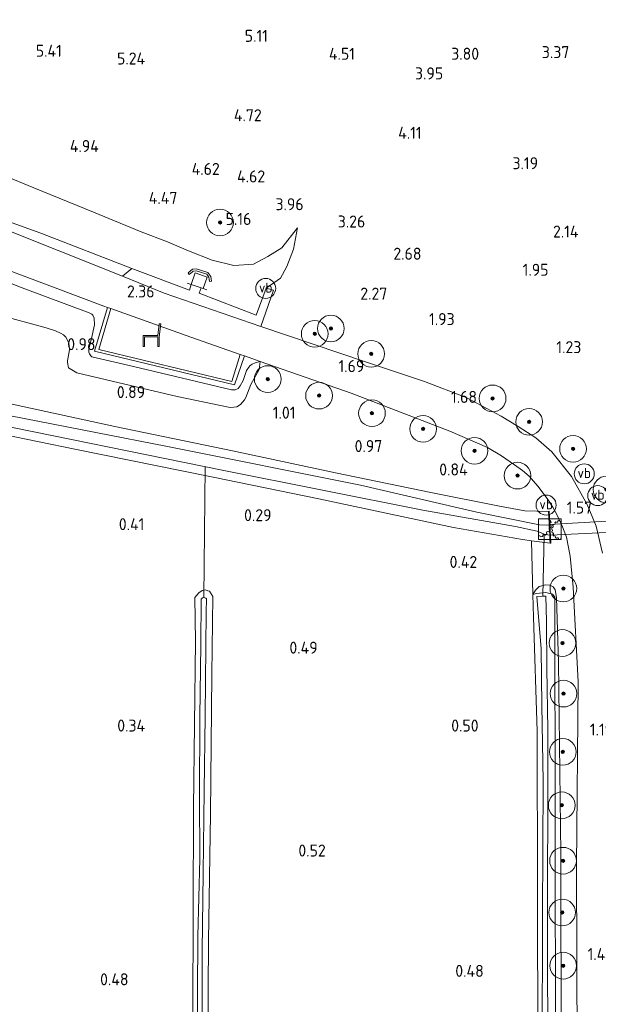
# Model space of a CAD drawing. Extents: x 126429 to 133038, y 413091 to 414846.
# Tile 21 of 256: x 127054 to 127140, y 413884 to 414032. Entities that reach past the tile are written whole.
import ezdxf
from ezdxf.enums import TextEntityAlignment as Align

# ---------------------------------------------------------------- set-up
doc = ezdxf.new("R2010")
doc.units = 0
for name, color, linetype, lineweight in [('B-ME-GR-BOOM-S', 90, 'Continuous', 25), ('B-ME-GR-GRAS-GV', 60, 'Continuous', 13), ('B-ME-GW-TALUD_KRUIN-G', 90, 'Continuous', 18), ('B-ME-GW-TALUD_TEEN-G', 90, 'Continuous', 18), ('B-ME-IE-MEUBILAIR_WATERWEGMEUBILAIR-S', 150, 'Continuous', 25), ('B-ME-IE-MEUBILAIR_WEGMEUBILAIR-S', 7, 'Continuous', 25), ('B-ME-IE-TERREINAFSCHEIDING_KUNSTMATIG_HEKWERK-G', 20, 'IE-TERREINAFSCHEIDING-KUNSTMATIG', 18), ('B-ME-IE-TERREINAFSCHEIDING_KUNSTMATIG_MUUR-GV', 90, 'Continuous', 18), ('B-ME-KW-KUNSTWERK_DUIKER-G', 170, 'Continuous', 18), ('B-ME-KW-KUNSTWERK_DUIKER-GV', 170, 'Continuous', 18), ('B-ME-OG-HOOGTEPUNT-S', 7, 'Continuous', 25), ('B-ME-OG-WATER_SLOOT-G', 120, 'Continuous', 18), ('B-ME-OG-WATER_SLOOT-GV', 120, 'Continuous', 18), ('B-ME-VH-VERHARDING_ASFALT-GV', 252, 'Continuous', 18), ('B-ME-VH-VERHARDING_BETON-GV', 252, 'Continuous', 18), ('B-ME-VH-VERHARDING_STRAATBAKSTEEN-GV', 252, 'Continuous', 18), ('B-ME-VW-VERKEERSTEKEN_DRAAGCONSTRUCTIE-S', 7, 'Continuous', 25)]:
    doc.layers.add(name, color=color, linetype=linetype, lineweight=lineweight)
doc.styles.add('NLCS-ISO', font='NLCS-ISO.ttf')
doc.styles.add('NLCS-ISO-ANNOTATIVE-T18', font='NLCS-ISO.ttf', dxfattribs={"height": 1.8})
doc.linetypes.add('IE-TERREINAFSCHEIDING-KUNSTMATIG', pattern='A,4,[82,NLCS.SHX,S=0.75,R=90,X=0,Y=0],4,-2', length=10)

# ---------------------------------------------------------------- blocks, each defined once
blk = doc.blocks.new('SIE-WATER_BEWEGINGSWERKTUIG-SO')
at = {"color": 0, "linetype": 'ByBlock', "lineweight": 18}
blk.add_lwpolyline([(1.7, 1.55), (-1.7, 1.55), (-1.7, -1.55), (1.7, -1.55)], close=True, dxfattribs=at)
for centre, radius, start, end in [((0.04, 1.5), 0.211, 166.7542, 291.0116), ((0.09, 0.08), 0.211, 73.5119, 247.1424), ((0.2, 0.8), 0.211, 95.4465, 269.077), ((-1.7, 0.72), 1.9, 8.6312, 17.8268), ((-1.7, 0.72), 1.9, 346.6966, 355.8923), ((1.7, -0.1), 1.44, 166.6966, 175.8923), ((0.26, -0.15), 0.16, 275.4465, 89.077), ((0.34, 0.39), 0.16, 253.5119, 67.1424), ((1.7, -0.1), 1.44, 144.7621, 153.9577), ((0.62, 0.86), 0.16, 231.5773, 45.2079), ((1.7, -0.1), 1.44, 122.8275, 132.0231), ((1.06, 1.19), 0.16, 209.6428, 23.2733), ((1.7, -0.1), 1.44, 100.8929, 110.0886), ((1.59, 1.34), 0.16, 187.7082, 315.2192), ((-1.55, -1.17), 0.211, 7.7082, 135.2192), ((-1.7, 0.72), 1.9, 280.8929, 290.0886), ((-0.85, -0.98), 0.211, 29.6428, 203.2733), ((-1.7, 0.72), 1.9, 302.8275, 312.0231), ((-0.28, -0.54), 0.211, 51.5773, 225.2079), ((-1.7, 0.72), 1.9, 324.7621, 333.9577), ((1.7, -0.1), 1.44, 188.6312, 197.8268), ((0.39, -0.69), 0.16, 297.381, 111.0116), ((1.7, -0.1), 1.44, 210.5658, 219.7614), ((0.7, -1.13), 0.16, 319.3156, 132.9461), ((1.7, -0.1), 1.44, 232.5003, 241.696), ((1.16, -1.43), 0.16, 341.2502, 154.8807), ((1.7, -1.54), 0.16, 90, 176.8153), ((1.7, -0.1), 1.44, 254.4349, 263.6305)]:
    blk.add_arc(centre, radius, start, end, dxfattribs=at)
blk = doc.blocks.new('SAL-HOOGTELABEL-SO')
at = {"color": 0, "linetype": 'ByBlock', "lineweight": -2, "style": 'NLCS-ISO-ANNOTATIVE-T18'}
blk.add_attdef('HOOGTE', text='', height=1.8, dxfattribs=at).set_placement((2.79, 0), align=Align.RIGHT)
blk = doc.blocks.new('SIE-WEG_ZITBANK-SO')
at = {"color": 0, "linetype": 'ByBlock', "lineweight": 18}
blk.add_lwpolyline([(-0.91, -1.63), (-0.91, -0.2), (1.09, -0.2), (1.09, -1.63), (1.29, -1.63), (1.29, -0.21), (1.54, 1.78), (1.33, 1.78), (1.11, 0), (-1.11, 0), (-1.11, -1.63)], close=True, dxfattribs=at)
blk = doc.blocks.new('SGR-BOOM_01-SO')
at = {"linetype": 'ByBlock', "lineweight": 18}
h = blk.add_hatch(color=0, dxfattribs=at)
h.dxf.hatch_style = 1
edge = h.paths.add_edge_path()
edge.add_arc((0, 0), 0.25, 0, 360)
at = {"color": 0, "linetype": 'ByBlock', "lineweight": 18}
for radius in [2, 0.25]:
    blk.add_circle((0, 0), radius, dxfattribs=at)
blk = doc.blocks.new('SIE-WEG_PAAL_VERKEERSBORD-SO')
at = {"color": 0, "linetype": 'ByBlock', "lineweight": 18}
blk.add_circle((0, 0), 1.5, dxfattribs=at)
at = {"color": 0, "linetype": 'ByBlock', "lineweight": 18, "style": 'NLCS-ISO'}
blk.add_text('vb', height=1.5, dxfattribs=at).set_placement((0, 0.13), align=Align.MIDDLE_CENTER)

msp = doc.modelspace()

# ---------------------------------------------------------------- linework, layer by layer
at = {"layer": 'B-ME-GR-GRAS-GV'}
for points in [[(127070.423, 413994.456, 2.271), (127068.995, 413993.264, 2.255), (127040.28, 414004.71, 2.871), (127024.9705, 414011.3733, 3.1475), (127019.9202, 414014.0287, 3.2705), (127011.7882, 414018.1889, 3.233), (127010.0948, 414019.1237, 3.2238), (127011.4066, 414021.6935, 3.27), (127012.3982, 414023.5544, 3.178), (127016.2538, 414017.8373, 3.3425), (127018.246, 414016.2169, 3.3135), (127021.4273, 414014.0755, 3.2845), (127026.7632, 414011.5338, 3.2555), (127034.1812, 414008.4145, 3.183), (127043.9627, 414004.3188, 2.922), (127056.741, 413999.7298, 2.893)], [(127078.831, 413993.781, 2.463), (127079.023, 413993.551, 2.26), (127079.484, 413993.934, 2.26), (127079.612, 413994.042, 2.26), (127080.035, 413994.09, 2.26), (127081.628, 413993.584, 2.26), (127081.959, 413993.12, 2.26), (127082.012, 413992.819, 2.14), (127082.07, 413992.494, 2.26), (127082.365, 413992.546, 2.365), (127082.243, 413993.239, 3.198), (127081.814, 413993.84, 3.198), (127080.065, 413994.396, 3.198), (127079.489, 413994.329, 3.198)], [(127133.892, 413946.239, 1.04), (127134.066, 413945.115, 1.068), (127134.406, 413935.373, 1.07), (127134.748, 413906.708, 1.072), (127134.792, 413877.153, 1.04), (127133.911, 413877.015, 0.495), (127133.875, 413911.094, 0.544), (127133.838, 413945.173, 0.592), (127133.469, 413945.613, 0.592), (127132.488, 413945.855, 0.592), (127131.063, 413945.732, 0.592), (127130.549, 413945.546, 0.594), (127130.941, 413946.192, 0.684), (127131.49, 413946.752, 0.746), (127132.411, 413947.017, 0.856), (127133.064, 413946.955, 0.904), (127133.561, 413946.719, 1.004)]]:
    msp.add_polyline3d(points, close=True, dxfattribs=at)
for points in [[(127047.3021, 414009.9481, 4.942), (127055.701, 414006.5121, 4.7235), (127064.671, 414002.8566, 4.3785), (127071.803, 413999.9378, 4.3785), (127075.751, 413998.4504, 4.3535), (127078.8899, 413997.0631, 4.341), (127082.4583, 413995.6965, 4.2785), (127085.7156, 413994.8592, 4.041), (127088.6549, 413995.0624, 3.941), (127090.7805, 413996.2401, 3.891), (127092.9191, 413997.5515, 3.7785), (127095.2648, 414000.5108, 3.3785), (127094.6561, 413997.3382, 3.3035), (127093.6544, 413994.7234, 2.866), (127092.722, 413992.9987, 2.291), (127090.528, 413991.465, 2.223), (127089.035, 413987.431, 1.923), (127080.523, 413990.718, 2.046), (127080.7888, 413991.5244, 2.0929), (127081.1187, 413991.4127, 2.185), (127081.7067, 413993.1496, 2.185), (127079.8919, 413993.7639, 2.185), (127079.3039, 413992.027, 2.185), (127079.036, 413991.206, 2.046), (127070.423, 413994.456, 2.271), (127056.741, 413999.7298, 2.893), (127043.9627, 414004.3188, 2.922)], [(127140.979, 413951.746, 1.604), (127140.039, 413955.808, 1.709), (127138.691, 413959.07, 1.664), (127136.315, 413963.274, 1.649), (127133.396, 413966.946, 1.687), (127130.961, 413969.042, 1.739), (127128.342, 413970.731, 1.727), (127125.785, 413972.319, 1.691), (127120.528, 413975.113, 1.498), (127114.268, 413977.499, 1.498), (127105.589, 413980.4, 1.723), (127089.727, 413985.714, 1.793), (127091.655, 413991.17, 2.223), (127090.528, 413991.465, 2.223), (127092.722, 413992.9987, 2.291), (127093.6544, 413994.7234, 2.866), (127094.6561, 413997.3382, 3.3035), (127095.2648, 414000.5108, 3.3785), (127092.9191, 413997.5515, 3.7785), (127090.7805, 413996.2401, 3.891), (127088.6549, 413995.0624, 3.941), (127085.7156, 413994.8592, 4.041), (127082.4583, 413995.6965, 4.2785), (127078.8899, 413997.0631, 4.341), (127075.751, 413998.4504, 4.3535), (127071.803, 413999.9378, 4.3785), (127064.671, 414002.8566, 4.3785), (127055.701, 414006.5121, 4.7235), (127047.3021, 414009.9481, 4.942)], [(127037.3742, 413998.0797, 3.006), (127053.9589, 413991.5376, 2.6495), (127064.0017, 413987.7683, 2.432), (127064.4194, 413987.5764, 2.376), (127064.5796, 413987.4205, 2.376), (127064.7631, 413987.008, 2.344), (127064.8164, 413986.0009, 2.248), (127064.3494, 413983.9381, 2.128), (127063.9753, 413982.3915, 2.024), (127063.939, 413982.1539, 2.024), (127063.9653, 413981.9088, 2.024), (127064.0774, 413981.6273, 2.024), (127064.2433, 413981.347, 2.024), (127064.4027, 413981.1933, 2.024), (127070.6383, 413979.7241, 2), (127085.3692, 413976.2302, 1.88), (127085.8829, 413976.2372, 1.88), (127086.341, 413976.4644, 1.88), (127086.6523, 413976.8244, 1.88), (127087.0938, 413977.6177, 1.888), (127087.5938, 413979.1312, 1.888), (127087.9625, 413979.6303, 1.888), (127088.1198, 413979.8301, 1.888), (127088.3008, 413979.974, 1.896), (127088.4382, 413980.0747, 1.896), (127088.9019, 413980.2668, 1.896), (127089.6382, 413980.4982, 1.8923), (127089.5082, 413979.3082, 1.5935), (127088.2498, 413977.0344, 1.405), (127087.5199, 413975.1175, 1.3325), (127087.2764, 413974.7216, 1.318), (127086.7225, 413974.0514, 1.3035), (127086.1706, 413973.7089, 1.289), (127085.706, 413973.6309, 1.2745), (127085.1693, 413973.5878, 1.2745), (127077.1951, 413975.2338, 1.1585), (127062.183, 413978.7926, 1.1005), (127060.9174, 413979.5324, 1.1005), (127060.7403, 413980.3277, 1.202), (127060.7727, 413980.5789, 1.2165), (127061.0355, 413982.2609, 1.26), (127060.9497, 413983.2985, 1.2745), (127060.5316, 413984.1449, 1.4775), (127060.1643, 413984.4715, 1.4775), (127059.7307, 413984.7238, 1.4775), (127058.9447, 413985.0964, 1.4775), (127057.5503, 413985.5408, 1.4775), (127050.1442, 413987.5527, 1.6515)], [(127050.828, 413994.559, 2.588), (127066.21, 413988.79, 2.286), (127066.7533, 413988.5958, 2.278), (127064.7905, 413982.0282, 2.1885), (127085.813, 413977.0011, 1.9415), (127087.28, 413981.3222, 1.938), (127089.6382, 413980.4982, 1.8923), (127088.9019, 413980.2668, 1.896), (127088.4382, 413980.0747, 1.896), (127088.3008, 413979.974, 1.896), (127088.1198, 413979.8301, 1.888), (127087.9625, 413979.6303, 1.888), (127087.5938, 413979.1312, 1.888), (127087.0938, 413977.6177, 1.888), (127086.6523, 413976.8244, 1.88), (127086.341, 413976.4644, 1.88), (127085.8829, 413976.2372, 1.88), (127085.3692, 413976.2302, 1.88), (127070.6383, 413979.7241, 2), (127064.4027, 413981.1933, 2.024), (127064.2433, 413981.347, 2.024), (127064.0774, 413981.6273, 2.024), (127063.9653, 413981.9088, 2.024), (127063.939, 413982.1539, 2.024), (127063.9753, 413982.3915, 2.024), (127064.3494, 413983.9381, 2.128), (127064.8164, 413986.0009, 2.248), (127064.7631, 413987.008, 2.344), (127064.5796, 413987.4205, 2.376), (127064.4194, 413987.5764, 2.376), (127064.0017, 413987.7683, 2.432), (127053.9589, 413991.5376, 2.6495), (127037.3742, 413998.0797, 3.006)], [(127050.1442, 413987.5527, 1.6515), (127057.5503, 413985.5408, 1.4775), (127058.9447, 413985.0964, 1.4775), (127059.7307, 413984.7238, 1.4775), (127060.1643, 413984.4715, 1.4775), (127060.5316, 413984.1449, 1.4775), (127060.9497, 413983.2985, 1.2745), (127061.0355, 413982.2609, 1.26), (127060.7727, 413980.5789, 1.2165), (127060.7403, 413980.3277, 1.202), (127060.9174, 413979.5324, 1.1005), (127062.183, 413978.7926, 1.1005), (127077.1951, 413975.2338, 1.1585), (127085.1693, 413973.5878, 1.2745), (127085.706, 413973.6309, 1.2745), (127086.1706, 413973.7089, 1.289), (127086.7225, 413974.0514, 1.3035), (127087.2764, 413974.7216, 1.318), (127087.5199, 413975.1175, 1.3325), (127088.2498, 413977.0344, 1.405), (127089.5082, 413979.3082, 1.5935), (127089.6382, 413980.4982, 1.8923), (127103.293, 413975.727, 1.628), (127118.092, 413970.041, 1.374), (127123.725, 413967.593, 1.38), (127125.819, 413966.332, 1.382), (127127.767, 413965.014, 1.38), (127128.98, 413964.144, 1.38), (127129.982, 413963.294, 1.38), (127131.3, 413961.801, 1.38), (127132.679, 413959.948, 1.402), (127133.52, 413958.643, 1.404), (127134.221, 413957.35, 1.398), (127134.96, 413955.724, 1.4), (127135.564, 413954.158, 1.374), (127136.153, 413951.323, 1.404), (127136.59, 413946.666, 1.382), (127137.345, 413932.469, 1.254), (127137.106, 413904.805, 1.252), (127137.161, 413877.087, 1.406)], [(127050.5578, 413974.4731, 0.768), (127067.8445, 413970.7381, 0.592), (127085.7746, 413967.0433, 0.68), (127100.9574, 413963.7909, 0.669), (127115.2197, 413960.8595, 0.702), (127125.5191, 413958.7994, 0.812), (127129.3326, 413958.118, 0.889), (127132.905, 413958.028, 1.165), (127132.938, 413957.333, 0.436), (127132.999, 413956.03, -0.738), (127132.519, 413955.948, -0.738), (127131.534, 413955.998, -0.738), (127122.138, 413957.905, -0.738), (127104.704, 413961.958, -0.738), (127075.733, 413967.773, -0.738), (127043.483, 413974.043, -0.738)], [(127134.792, 413877.153, 1.04), (127134.748, 413906.708, 1.072), (127134.406, 413935.373, 1.07), (127134.066, 413945.115, 1.068), (127133.892, 413946.239, 1.04), (127133.561, 413946.719, 1.004), (127133.064, 413946.955, 0.904), (127132.411, 413947.017, 0.856), (127131.49, 413946.752, 0.746), (127130.941, 413946.192, 0.684), (127130.549, 413945.546, 0.594), (127130.3591, 413953.6209, 1.0235), (127133.13, 413953.246, 1.165), (127133.23, 413953.251, 1.165), (127133.005, 413958.033, 1.165), (127132.905, 413958.028, 1.165), (127129.3326, 413958.118, 0.889), (127125.5191, 413958.7994, 0.812), (127115.2197, 413960.8595, 0.702), (127100.9574, 413963.7909, 0.669), (127085.7746, 413967.0433, 0.68), (127067.8445, 413970.7381, 0.592), (127050.5578, 413974.4731, 0.768)], [(127047.079, 413971.719, -0.738), (127083.946, 413964.206, -0.738), (127114.034, 413958.214, -0.738), (127127.918, 413955.761, -0.738), (127131.196, 413955.069, -0.738), (127132.249, 413954.617, -0.738), (127133.073, 413954.469, -0.738), (127133.103, 413953.829, 0.436), (127133.13, 413953.246, 1.165), (127130.3591, 413953.6209, 1.0235), (127128.9882, 413953.8063, 0.9535), (127118.6629, 413955.5919, 0.796), (127098.4508, 413959.8804, 0.673), (127082.3759, 413963.2139, 0.6415), (127061.8547, 413967.3425, 0.5365), (127045.7546, 413970.6238, 0.3265)], [(127045.7546, 413970.6238, 0.3265), (127061.8547, 413967.3425, 0.5365), (127082.3759, 413963.2139, 0.6415), (127098.4508, 413959.8804, 0.673), (127118.6629, 413955.5919, 0.796), (127128.9882, 413953.8063, 0.9535), (127130.3591, 413953.6209, 1.0235), (127130.549, 413945.546, 0.594), (127130.652, 413942.188, 0.392), (127131.207, 413925.097, 0.38), (127131.249, 413901.174, 0.364), (127131.291, 413877.251, 0.348)], [(127081.79, 413878.633, 0.256), (127081.91, 413893.674, 0.256), (127082.22, 413912.627, 0.249), (127082.424, 413933.591, 0.241), (127082.5363, 413945.2514, 0.2091), (127082.0289, 413946.0383, 0.225), (127081.8103, 413946.1353, 0.225), (127081.4573, 413946.2367, 0.225), (127081.2432, 413946.2153, 0.225), (127080.9437, 413946.1733, 0.225), (127080.4464, 413945.8303, 0.225), (127079.8743, 413945.0871, 0.1616), (127079.94, 413938.566, 0.132), (127079.643, 413913.59, 0.087), (127079.55, 413882.587, 0.106)], [(127079.55, 413882.587, 0.106), (127079.643, 413913.59, 0.087), (127079.94, 413938.566, 0.132), (127079.8743, 413945.0871, 0.1616), (127080.4464, 413945.8303, 0.225), (127080.9437, 413946.1733, 0.225), (127081.2432, 413946.2153, 0.225), (127081.4573, 413946.2367, 0.225), (127081.8103, 413946.1353, 0.225), (127082.0289, 413946.0383, 0.225), (127082.5363, 413945.2514, 0.2091), (127082.424, 413933.591, 0.241), (127082.22, 413912.627, 0.249), (127081.91, 413893.674, 0.256), (127081.79, 413878.633, 0.256)], [(127131.291, 413877.251, 0.348), (127131.249, 413901.174, 0.364), (127131.207, 413925.097, 0.38), (127130.652, 413942.188, 0.392), (127130.549, 413945.546, 0.594), (127131.063, 413945.732, 0.592), (127132.488, 413945.855, 0.592), (127133.469, 413945.613, 0.592), (127133.838, 413945.173, 0.592), (127133.875, 413911.094, 0.544), (127133.911, 413877.015, 0.495)], [(127132.83, 413877.204, 0.0275), (127132.725, 413887.874, 0.0275), (127132.741, 413902.151, 0.0275), (127132.775, 413914.155, 0.0275), (127132.783, 413925.268, 0.0275), (127132.657, 413934.479, 0.0275), (127132.572, 413941.579, 0.0275), (127132.475, 413945.334, 0.0275), (127132.019, 413945.301, 0.0275), (127131.146, 413945.285, 0.0275), (127131.797, 413937.438, 0.0275), (127131.882, 413928.918, 0.0275), (127132.077, 413917.577, 0.0275), (127132.001, 413897.395, 0.0275), (127131.924, 413877.213, 0.0275)], [(127080.964, 413878.656, -0.459), (127080.977, 413892.081, -0.459), (127081.085, 413903.84, -0.459), (127081.248, 413916.145, -0.459), (127081.381, 413927.336, -0.459), (127081.575, 413942.905, -0.459), (127081.5867, 413944.927, -0.459), (127081.5084, 413945.0015, -0.459), (127081.4577, 413945.0222, -0.459), (127081.3549, 413945.0745, -0.459), (127081.214, 413945.1069, -0.459), (127081.0735, 413945.085, -0.459), (127080.9884, 413945.0634, -0.459), (127080.8928, 413944.9826, -0.459), (127080.8084, 413944.8831, -0.459), (127080.729, 413938.042, -0.459), (127080.587, 413927.237, -0.459), (127080.577, 413915.333, -0.459), (127080.596, 413905.923, -0.459), (127080.291, 413894.351, -0.459), (127080.251, 413885.713, -0.459), (127080.196, 413878.678, -0.459)]]:
    msp.add_polyline3d(points, dxfattribs=at)
at = {"layer": 'B-ME-GW-TALUD_KRUIN-G'}
for points in [[(127012.3982, 414023.5544, 3.178), (127015.6471, 414020.3166, 3.5815), (127019.8417, 414018.1726, 3.763), (127024.9375, 414016.7441, 4.252), (127028.4995, 414015.9406, 4.4935), (127032.1443, 414015.3087, 4.896), (127034.3963, 414014.7429, 5.011), (127040.3358, 414012.4948, 5.0685), (127047.3021, 414009.9481, 4.942), (127055.701, 414006.5121, 4.7235), (127064.671, 414002.8566, 4.3785)], [(127064.671, 414002.8566, 4.3785), (127071.803, 413999.9378, 4.3785), (127075.751, 413998.4504, 4.3535), (127078.8899, 413997.0631, 4.341), (127082.4583, 413995.6965, 4.2785), (127085.7156, 413994.8592, 4.041), (127088.6549, 413995.0624, 3.941), (127090.7805, 413996.2401, 3.891), (127092.9191, 413997.5515, 3.7785), (127095.2648, 414000.5108, 3.3785)], [(127037.3742, 413998.0797, 3.006), (127053.9589, 413991.5376, 2.6495), (127064.0017, 413987.7683, 2.432), (127064.4194, 413987.5764, 2.376), (127064.5796, 413987.4205, 2.376), (127064.7631, 413987.008, 2.344), (127064.8164, 413986.0009, 2.248), (127064.3494, 413983.9381, 2.128), (127063.9753, 413982.3915, 2.024), (127063.939, 413982.1539, 2.024), (127063.9653, 413981.9088, 2.024), (127064.0774, 413981.6273, 2.024), (127064.2433, 413981.347, 2.024), (127064.4027, 413981.1933, 2.024), (127070.6383, 413979.7241, 2), (127085.3692, 413976.2302, 1.88), (127085.8829, 413976.2372, 1.88), (127086.341, 413976.4644, 1.88), (127086.6523, 413976.8244, 1.88), (127087.0938, 413977.6177, 1.888), (127087.5938, 413979.1312, 1.888), (127087.9625, 413979.6303, 1.888), (127088.1198, 413979.8301, 1.888), (127088.3008, 413979.974, 1.896), (127088.4382, 413980.0747, 1.896), (127088.9019, 413980.2668, 1.896), (127089.6382, 413980.4982, 1.8923)], [(127130.549, 413945.546, 0.594), (127130.941, 413946.192, 0.684), (127131.49, 413946.752, 0.746), (127132.411, 413947.017, 0.856), (127133.064, 413946.955, 0.904), (127133.561, 413946.719, 1.004), (127133.892, 413946.239, 1.04), (127134.066, 413945.115, 1.068), (127134.406, 413935.373, 1.07), (127134.748, 413906.708, 1.072), (127134.792, 413877.153, 1.04)]]:
    msp.add_polyline3d(points, dxfattribs=at)
at = {"layer": 'B-ME-GW-TALUD_TEEN-G'}
for points in [[(127070.423, 413994.456, 2.271), (127056.741, 413999.7298, 2.893), (127043.9627, 414004.3188, 2.922), (127034.1812, 414008.4145, 3.183), (127026.7632, 414011.5338, 3.2555), (127021.4273, 414014.0755, 3.2845), (127018.246, 414016.2169, 3.3135), (127016.2538, 414017.8373, 3.3425), (127012.3982, 414023.5544, 3.178)], [(127095.2648, 414000.5108, 3.3785), (127094.6561, 413997.3382, 3.3035), (127093.6544, 413994.7234, 2.866), (127092.722, 413992.9987, 2.291), (127090.528, 413991.465, 2.223)], [(127050.1442, 413987.5527, 1.6515), (127057.5503, 413985.5408, 1.4775), (127058.9447, 413985.0964, 1.4775), (127059.7307, 413984.7238, 1.4775), (127060.1643, 413984.4715, 1.4775), (127060.5316, 413984.1449, 1.4775), (127060.9497, 413983.2985, 1.2745), (127061.0355, 413982.2609, 1.26), (127060.7727, 413980.5789, 1.2165), (127060.7403, 413980.3277, 1.202), (127060.9174, 413979.5324, 1.1005), (127062.183, 413978.7926, 1.1005), (127077.1951, 413975.2338, 1.1585), (127085.1693, 413973.5878, 1.2745), (127085.706, 413973.6309, 1.2745), (127086.1706, 413973.7089, 1.289), (127086.7225, 413974.0514, 1.3035), (127087.2764, 413974.7216, 1.318), (127087.5199, 413975.1175, 1.3325), (127088.2498, 413977.0344, 1.405), (127089.5082, 413979.3082, 1.5935), (127089.6382, 413980.4982, 1.8923)]]:
    msp.add_polyline3d(points, dxfattribs=at)
at = {"layer": 'B-ME-IE-TERREINAFSCHEIDING_KUNSTMATIG_HEKWERK-G'}
msp.add_polyline3d([(127081.6478, 413991.2181, 2.185), (127081.1187, 413991.4127, 2.185), (127080.7888, 413991.5244, 2.0929), (127079.3039, 413992.027, 2.185), (127078.6822, 413992.2461, 2.185)], dxfattribs=at)
at = {"layer": 'B-ME-IE-TERREINAFSCHEIDING_KUNSTMATIG_MUUR-GV'}
for points in [[(127080.065, 413994.396, 3.198), (127081.814, 413993.84, 3.198), (127082.243, 413993.239, 3.198), (127082.365, 413992.546, 2.365), (127082.07, 413992.494, 2.26), (127082.012, 413992.819, 2.14), (127081.959, 413993.12, 2.26), (127081.628, 413993.584, 2.26), (127080.035, 413994.09, 2.26), (127079.612, 413994.042, 2.26), (127079.484, 413993.934, 2.26), (127079.023, 413993.551, 2.26), (127078.831, 413993.781, 2.463), (127079.489, 413994.329, 3.198)], [(127133.23, 413953.251, 1.165), (127133.13, 413953.246, 1.165), (127133.103, 413953.829, 0.436), (127133.073, 413954.469, -0.738), (127132.999, 413956.03, -0.738), (127132.938, 413957.333, 0.436), (127132.905, 413958.028, 1.165), (127133.005, 413958.033, 1.165)]]:
    msp.add_polyline3d(points, close=True, dxfattribs=at)
at = {"layer": 'B-ME-KW-KUNSTWERK_DUIKER-G'}
for points in [[(127081.214, 413945.1069, -0.459), (127081.405, 413964.724, -0.738)], [(127132.249, 413954.617, -0.738), (127132.019, 413945.301, -0.578)]]:
    msp.add_polyline3d(points, dxfattribs=at)
at = {"layer": 'B-ME-KW-KUNSTWERK_DUIKER-GV'}
msp.add_polyline3d([(127142.598, 413954.908, -0.585), (127133.123, 413954.471, -0.738), (127133.049, 413956.032, -0.738), (127142.544, 413956.622, -0.585)], close=True, dxfattribs=at)
at = {"layer": 'B-ME-OG-WATER_SLOOT-G'}
for points in [[(127050.5578, 413974.4731, 0.768), (127067.8445, 413970.7381, 0.592), (127085.7746, 413967.0433, 0.68), (127100.9574, 413963.7909, 0.669), (127115.2197, 413960.8595, 0.702), (127125.5191, 413958.7994, 0.812), (127129.3326, 413958.118, 0.889), (127132.905, 413958.028, 1.165)], [(127133.13, 413953.246, 1.165), (127130.3591, 413953.6209, 1.0235), (127128.9882, 413953.8063, 0.9535), (127118.6629, 413955.5919, 0.796), (127098.4508, 413959.8804, 0.673), (127082.3759, 413963.2139, 0.6415), (127061.8547, 413967.3425, 0.5365), (127045.7546, 413970.6238, 0.3265)], [(127079.8743, 413945.0871, 0.1616), (127080.4464, 413945.8303, 0.225), (127080.9437, 413946.1733, 0.225), (127081.2432, 413946.2153, 0.225), (127081.4573, 413946.2367, 0.225), (127081.8103, 413946.1353, 0.225), (127082.0289, 413946.0383, 0.225), (127082.5363, 413945.2514, 0.2091)], [(127131.291, 413877.251, 0.348), (127131.249, 413901.174, 0.364), (127131.207, 413925.097, 0.38), (127130.652, 413942.188, 0.392), (127130.549, 413945.546, 0.594), (127131.063, 413945.732, 0.592), (127132.488, 413945.855, 0.592), (127133.469, 413945.613, 0.592), (127133.838, 413945.173, 0.592), (127133.875, 413911.094, 0.544), (127133.911, 413877.015, 0.495)], [(127079.8743, 413945.0871, 0.1616), (127079.94, 413938.566, 0.132), (127079.643, 413913.59, 0.087), (127079.55, 413882.587, 0.106)], [(127081.79, 413878.633, 0.256), (127081.91, 413893.674, 0.256), (127082.22, 413912.627, 0.249), (127082.424, 413933.591, 0.241), (127082.5363, 413945.2514, 0.2091)]]:
    msp.add_polyline3d(points, dxfattribs=at)
at = {"layer": 'B-ME-OG-WATER_SLOOT-GV'}
msp.add_polyline3d([(127043.483, 413974.043, -0.738), (127075.733, 413967.773, -0.738), (127104.704, 413961.958, -0.738), (127122.138, 413957.905, -0.738), (127131.534, 413955.998, -0.738), (127132.519, 413955.948, -0.738), (127132.999, 413956.03, -0.738), (127133.073, 413954.469, -0.738), (127132.249, 413954.617, -0.738), (127131.196, 413955.069, -0.738), (127127.918, 413955.761, -0.738), (127114.034, 413958.214, -0.738), (127083.946, 413964.206, -0.738), (127047.079, 413971.719, -0.738)], dxfattribs=at)
for points in [[(127132.725, 413887.874, 0.0275), (127132.83, 413877.204, 0.0275), (127131.924, 413877.213, 0.0275), (127132.001, 413897.395, 0.0275), (127132.077, 413917.577, 0.0275), (127131.882, 413928.918, 0.0275), (127131.797, 413937.438, 0.0275), (127131.146, 413945.285, 0.0275), (127132.019, 413945.301, 0.0275), (127132.475, 413945.334, 0.0275), (127132.572, 413941.579, 0.0275), (127132.657, 413934.479, 0.0275), (127132.783, 413925.268, 0.0275), (127132.775, 413914.155, 0.0275), (127132.741, 413902.151, 0.0275)], [(127080.977, 413892.081, -0.459), (127080.964, 413878.656, -0.459), (127080.196, 413878.678, -0.459), (127080.251, 413885.713, -0.459), (127080.291, 413894.351, -0.459), (127080.596, 413905.923, -0.459), (127080.577, 413915.333, -0.459), (127080.587, 413927.237, -0.459), (127080.729, 413938.042, -0.459), (127080.8084, 413944.8831, -0.459), (127080.8928, 413944.9826, -0.459), (127080.9884, 413945.0634, -0.459), (127081.0735, 413945.085, -0.459), (127081.214, 413945.1069, -0.459), (127081.3549, 413945.0745, -0.459), (127081.4577, 413945.0222, -0.459), (127081.5084, 413945.0015, -0.459), (127081.5867, 413944.927, -0.459), (127081.575, 413942.905, -0.459), (127081.381, 413927.336, -0.459), (127081.248, 413916.145, -0.459), (127081.085, 413903.84, -0.459)]]:
    msp.add_polyline3d(points, close=True, dxfattribs=at)
at = {"layer": 'B-ME-VH-VERHARDING_ASFALT-GV'}
for points in [[(126989.3458, 414031.7366, 3.278), (126996.2655, 414026.9958, 3.218), (126999.6272, 414024.9358, 3.233), (127004.8733, 414022.0063, 3.1955), (127010.0948, 414019.1237, 3.2238), (127011.7882, 414018.1889, 3.233), (127019.9202, 414014.0287, 3.2705), (127024.9705, 414011.3733, 3.1475), (127040.28, 414004.71, 2.871), (127068.995, 413993.264, 2.255), (127075.271, 413990.715, 2.188), (127089.727, 413985.714, 1.793), (127105.589, 413980.4, 1.723), (127114.268, 413977.499, 1.498), (127120.528, 413975.113, 1.498), (127125.785, 413972.319, 1.691), (127128.342, 413970.731, 1.727), (127130.961, 413969.042, 1.739), (127133.396, 413966.946, 1.687), (127136.315, 413963.274, 1.649), (127138.691, 413959.07, 1.664), (127140.039, 413955.808, 1.709), (127140.979, 413951.746, 1.604)], [(127137.161, 413877.087, 1.406), (127137.106, 413904.805, 1.252), (127137.345, 413932.469, 1.254), (127136.59, 413946.666, 1.382), (127136.153, 413951.323, 1.404), (127135.564, 413954.158, 1.374), (127134.96, 413955.724, 1.4), (127134.221, 413957.35, 1.398), (127133.52, 413958.643, 1.404), (127132.679, 413959.948, 1.402), (127131.3, 413961.801, 1.38), (127129.982, 413963.294, 1.38), (127128.98, 413964.144, 1.38), (127127.767, 413965.014, 1.38), (127125.819, 413966.332, 1.382), (127123.725, 413967.593, 1.38), (127118.092, 413970.041, 1.374), (127103.293, 413975.727, 1.628), (127089.6382, 413980.4982, 1.8923), (127087.28, 413981.3222, 1.938), (127086.6681, 413981.536, 1.9498), (127079.273, 413984.12, 2.093), (127067.2615, 413988.4141, 2.2705), (127066.7533, 413988.5958, 2.278), (127066.21, 413988.79, 2.286), (127050.828, 413994.559, 2.588)]]:
    msp.add_polyline3d(points, dxfattribs=at)
msp.add_polyline3d([(127086.6681, 413981.536, 1.9498), (127085.3779, 413977.5018, 2.0469), (127065.4432, 413982.2941, 2.0907), (127067.2615, 413988.4141, 2.2705), (127079.273, 413984.12, 2.093)], close=True, dxfattribs=at)
at = {"layer": 'B-ME-VH-VERHARDING_BETON-GV'}
msp.add_polyline3d([(127081.7067, 413993.1496, 2.185), (127081.1187, 413991.4127, 2.185), (127080.7888, 413991.5244, 2.0929), (127079.3039, 413992.027, 2.185), (127079.8919, 413993.7639, 2.185)], close=True, dxfattribs=at)
at = {"layer": 'B-ME-VH-VERHARDING_STRAATBAKSTEEN-GV'}
for points in [[(127070.423, 413994.456, 2.271), (127079.036, 413991.206, 2.046), (127079.3039, 413992.027, 2.185), (127080.7888, 413991.5244, 2.0929), (127080.523, 413990.718, 2.046), (127089.035, 413987.431, 1.923), (127090.528, 413991.465, 2.223), (127091.655, 413991.17, 2.223), (127089.727, 413985.714, 1.793), (127075.271, 413990.715, 2.188), (127068.995, 413993.264, 2.255)], [(127065.4432, 413982.2941, 2.0907), (127085.3779, 413977.5018, 2.0469), (127086.6681, 413981.536, 1.9498), (127087.28, 413981.3222, 1.938), (127085.813, 413977.0011, 1.9415), (127064.7905, 413982.0282, 2.1885), (127066.7533, 413988.5958, 2.278), (127067.2615, 413988.4141, 2.2705)]]:
    msp.add_polyline3d(points, close=True, dxfattribs=at)

# ---------------------------------------------------------------- block references
at = {"layer": 'B-ME-GR-BOOM-S'}
for p in [(127083.6263, 414001.33, 5.1365), (127097.826, 413984.64, 1.919), (127100.2477, 413985.4386, 2.119), (127106.305, 413981.636, 1.897), (127090.783, 413977.858, 1.534), (127098.481, 413975.37, 1.527), (127124.503, 413974.961, 1.658), (127106.417, 413972.733, 1.429), (127129.9709, 413971.4438, 1.7615), (127114.078, 413970.388, 1.489), (127121.793, 413967.109, 1.437), (127136.56, 413967.402, 1.47), (127128.238, 413963.379, 1.489), (127141.58, 413961.299, 1.238), (127135.111, 413946.459, 1.112), (127134.983, 413938.29, 1.142), (127135.134, 413930.701, 1.067), (127135.031, 413921.963, 1.06), (127134.866, 413913.957, 1.097), (127135.059, 413905.658, 1.097), (127134.942, 413897.894, 1.104), (127135.083, 413889.92, 1.12)]:
    msp.add_blockref('SGR-BOOM_01-SO', p, dxfattribs=at)
at = {"layer": 'B-ME-IE-MEUBILAIR_WATERWEGMEUBILAIR-S'}
msp.add_blockref('SIE-WATER_BEWEGINGSWERKTUIG-SO', (127133.086, 413955.344, 1.165), dxfattribs=at)
at = {"layer": 'B-ME-IE-MEUBILAIR_WEGMEUBILAIR-S'}
msp.add_blockref('SIE-WEG_ZITBANK-SO', (127073.1924, 413984.3802, 2.0598), dxfattribs=at)
at = {"layer": 'B-ME-OG-HOOGTEPUNT-S'}
for p, values in [((127088.0211, 414028.4097, 5.1105), {'HOOGTE': '5.11'}), ((127057.1195, 414026.1714, 5.4105), {'HOOGTE': '5.41'}), ((127069.612, 414025.01, 5.239), {'HOOGTE': '5.24'}), ((127101.0786, 414025.713, 4.5105), {'HOOGTE': '4.51'}), ((127119.6928, 414025.7274, 3.8035), {'HOOGTE': '3.80'}), ((127133.2222, 414025.9711, 3.37), {'HOOGTE': '3.37'}), ((127114.3024, 414022.7814, 3.948), {'HOOGTE': '3.95'}), ((127087.094, 414016.506, 4.721), {'HOOGTE': '4.72'}), ((127111.0729, 414013.8743, 4.106), {'HOOGTE': '4.11'}), ((127062.6725, 414011.8927, 4.9355), {'HOOGTE': '4.94'}), ((127080.8019, 414008.4581, 4.623), {'HOOGTE': '4.62'}), ((127128.5344, 414009.3151, 3.186), {'HOOGTE': '3.19'}), ((127087.6054, 414007.3358, 4.623), {'HOOGTE': '4.62'}), ((127074.4437, 414004.1099, 4.473), {'HOOGTE': '4.47'}), ((127093.3761, 414003.1684, 3.9605), {'HOOGTE': '3.96'}), ((127085.5362, 414000.9565, 5.1605), {'HOOGTE': '5.16'}), ((127102.623, 414000.5752, 3.2605), {'HOOGTE': '3.26'}), ((127134.5938, 413999.0699, 2.1375), {'HOOGTE': '2.14'}), ((127111.049, 413995.75, 2.684), {'HOOGTE': '2.68'}), ((127130.101, 413993.34, 1.946), {'HOOGTE': '1.95'}), ((127071.0189, 413990.0938, 2.357), {'HOOGTE': '2.36'}), ((127105.9279, 413989.7637, 2.273), {'HOOGTE': '2.27'}), ((127116.023, 413985.95, 1.932), {'HOOGTE': '1.93'}), ((127062.173, 413982.192, 0.982), {'HOOGTE': '0.98'}), ((127135.02, 413981.74, 1.232), {'HOOGTE': '1.23'}), ((127102.4779, 413978.9055, 1.6945), {'HOOGTE': '1.69'}), ((127069.612, 413975.01, 0.891), {'HOOGTE': '0.89'}), ((127119.377, 413974.279, 1.675), {'HOOGTE': '1.68'}), ((127092.153, 413971.918, 1.006), {'HOOGTE': '1.01'}), ((127105.17, 413966.913, 0.969), {'HOOGTE': '0.97'}), ((127117.975, 413963.409, 0.844), {'HOOGTE': '0.84'}), ((127136.6417, 413957.6859, 1.5695), {'HOOGTE': '1.57'}), ((127088.564, 413956.552, 0.29), {'HOOGTE': '0.29'}), ((127069.494, 413955.206, 0.412), {'HOOGTE': '0.41'}), ((127119.405, 413949.543, 0.42), {'HOOGTE': '0.42'}), ((127095.479, 413936.693, 0.488), {'HOOGTE': '0.49'}), ((127069.612, 413925.01, 0.339), {'HOOGTE': '0.34'}), ((127119.612, 413925.01, 0.501), {'HOOGTE': '0.50'}), ((127139.7864, 413924.4116, 1.1945), {'HOOGTE': '1.19'}), ((127096.693, 413906.28, 0.518), {'HOOGTE': '0.52'}), ((127139.7861, 413890.7641, 1.4195), {'HOOGTE': '1.42'}), ((127120.387, 413888.238, 0.481), {'HOOGTE': '0.48'}), ((127067.125, 413886.975, 0.481), {'HOOGTE': '0.48'})]:
    msp.add_blockref('SAL-HOOGTELABEL-SO', p, dxfattribs=at).add_auto_attribs(values)
at = {"layer": 'B-ME-VW-VERKEERSTEKEN_DRAAGCONSTRUCTIE-S'}
for p in [(127090.4782, 413991.4434, 2.2314), (127138.245, 413963.646, 1.699), (127140.262, 413960.385, 1.662), (127132.5289, 413958.9638, 1.3151)]:
    msp.add_blockref('SIE-WEG_PAAL_VERKEERSBORD-SO', p, dxfattribs=at)

doc.saveas('drawing.dxf')
